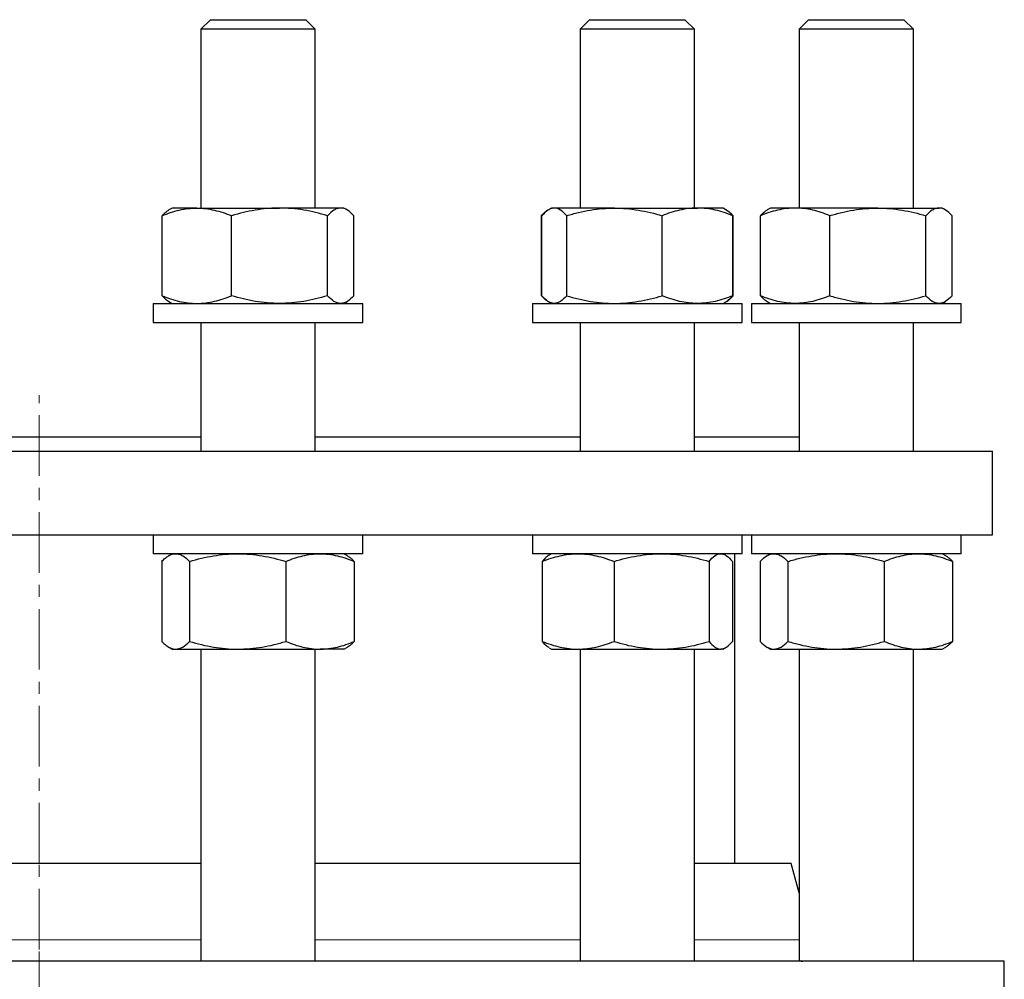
# Model space of a CAD drawing. Header units: millimetres. Extents: x 6 to 874, y 27 to 886.
# Tile 4 of 9: x 222 to 428, y 206 to 407. Entities that reach past the tile are written whole.
import ezdxf

# ---------------------------------------------------------------- set-up
doc = ezdxf.new("R2010")
doc.units = ezdxf.units.MM
doc.linetypes.add('CENTERX2', pattern=[20.32, 12.7, -2.54, 2.54, -2.54])
doc.layers.add('FORMAT', color=7, linetype='Continuous')

msp = doc.modelspace()

# ---------------------------------------------------------------- linework, layer by layer
at = {"color": 7, "linetype": 'Continuous', "lineweight": 25}
for p, q in [((261.8, 407.32), (259.8, 405.32)), ((261.8, 407.32), (281.8, 407.32)), ((283.8, 405.32), (281.8, 407.32)), ((341.37, 407.32), (339.37, 405.32)), ((341.37, 407.32), (361.37, 407.32)), ((363.37, 405.32), (361.37, 407.32)), ((387.31, 407.32), (385.31, 405.32)), ((387.31, 407.32), (407.31, 407.32)), ((409.31, 405.32), (407.31, 407.32)), ((259.8, 405.32), (259.8, 367.82)), ((283.8, 405.32), (259.8, 405.32)), ((283.8, 367.82), (283.8, 405.32)), ((339.37, 405.32), (339.37, 367.82)), ((363.37, 405.32), (339.37, 405.32)), ((363.37, 367.82), (363.37, 405.32)), ((385.31, 405.32), (385.31, 367.82)), ((409.31, 405.32), (385.31, 405.32)), ((409.31, 367.82), (409.31, 405.32)), ((253.8, 367.82), (253.12, 367.43)), ((258.96, 367.82), (253.8, 367.82)), ((258.96, 367.82), (276.31, 367.82)), ((289.14, 367.82), (276.31, 367.82)), ((289.8, 367.82), (289.14, 367.82)), ((290.48, 367.43), (289.8, 367.82)), ((333.37, 367.82), (332.77, 367.47)), ((333.94, 367.82), (333.37, 367.82)), ((346.56, 367.82), (333.94, 367.82)), ((346.56, 367.82), (363.99, 367.82)), ((369.37, 367.82), (363.99, 367.82)), ((369.97, 367.47), (369.37, 367.82)), ((379.31, 367.82), (378.63, 367.43)), ((384.47, 367.82), (379.31, 367.82)), ((401.82, 367.82), (384.47, 367.82)), ((401.82, 367.82), (414.66, 367.82)), ((415.31, 367.82), (414.66, 367.82)), ((415.99, 367.43), (415.31, 367.82)), ((251.68, 349.43), (251.68, 366.21)), ((266.25, 349.43), (266.25, 366.21)), ((286.37, 349.43), (286.37, 366.21)), ((291.92, 349.43), (291.92, 366.21)), ((331.39, 366.27), (331.25, 366.21)), ((331.25, 349.43), (331.25, 366.21)), ((331.34, 349.43), (331.34, 366.21)), ((336.55, 349.43), (336.55, 366.21)), ((356.58, 349.43), (356.58, 366.21)), ((370.05, 367.43), (369.97, 367.47)), ((370.05, 367.42), (370.06, 367.41)), ((371.4, 349.43), (371.4, 366.21)), ((371.49, 349.43), (371.49, 366.21)), ((377.19, 349.43), (377.19, 366.21)), ((391.76, 349.43), (391.76, 366.21)), ((411.88, 349.43), (411.88, 366.21)), ((417.43, 349.43), (417.43, 366.21)), ((331.39, 349.37), (331.25, 349.43)), ((249.8, 347.82), (249.8, 343.82)), ((249.8, 347.82), (254.09, 347.82)), ((253.12, 348.21), (253.8, 347.82)), ((254.09, 347.82), (293.8, 347.82)), ((289.8, 347.82), (290.48, 348.21)), ((293.8, 343.82), (293.8, 347.82)), ((329.37, 347.82), (329.37, 343.82)), ((329.37, 347.82), (342.56, 347.82)), ((332.77, 348.16), (333.37, 347.82)), ((342.56, 347.82), (373.37, 347.82)), ((369.37, 347.82), (369.97, 348.16)), ((369.97, 348.16), (370.05, 348.21)), ((370.05, 348.22), (370.06, 348.23)), ((373.37, 343.82), (373.37, 347.82)), ((375.31, 347.82), (375.31, 343.82)), ((375.31, 347.82), (399.76, 347.82)), ((378.63, 348.21), (379.31, 347.82)), ((399.76, 347.82), (419.31, 347.82)), ((415.31, 347.82), (415.99, 348.21)), ((419.31, 343.82), (419.31, 347.82)), ((249.8, 343.82), (254.09, 343.82)), ((254.09, 343.82), (293.8, 343.82)), ((259.8, 343.82), (259.8, 316.82)), ((283.8, 316.82), (283.8, 343.82)), ((329.37, 343.82), (342.56, 343.82)), ((339.37, 343.82), (339.37, 316.82)), ((342.56, 343.82), (373.37, 343.82)), ((363.37, 316.82), (363.37, 343.82)), ((375.31, 343.82), (399.76, 343.82)), ((385.31, 343.82), (385.31, 316.82)), ((399.76, 343.82), (419.31, 343.82)), ((409.31, 316.82), (409.31, 343.82)), ((191.92, 319.82), (259.8, 319.82)), ((283.8, 319.82), (339.37, 319.82)), ((363.37, 319.82), (385.31, 319.82)), ((25.86, 316.82), (425.86, 316.82)), ((425.86, 299.32), (425.86, 316.82)), ((25.86, 299.32), (425.86, 299.32)), ((249.8, 299.32), (249.8, 295.32)), ((293.8, 295.32), (293.8, 299.32)), ((329.37, 299.32), (329.37, 295.32)), ((373.37, 295.32), (373.37, 299.32)), ((375.31, 299.32), (375.31, 295.32)), ((419.31, 295.32), (419.31, 299.32)), ((275.64, 295.32), (249.8, 295.32)), ((251.6, 293.71), (251.6, 276.93)), ((253.8, 295.32), (253.03, 294.88)), ((257.46, 293.71), (257.46, 276.93)), ((293.8, 295.32), (275.64, 295.32)), ((277.66, 293.71), (277.66, 276.93)), ((290.57, 294.88), (289.8, 295.32)), ((292, 293.71), (292, 276.93)), ((365.53, 295.32), (329.37, 295.32)), ((331.43, 293.71), (331.43, 276.93)), ((333.37, 295.32), (332.85, 295.02)), ((346.48, 293.71), (346.48, 276.93)), ((373.37, 295.32), (365.53, 295.32)), ((366.42, 293.71), (366.42, 276.93)), ((369.89, 295.02), (369.37, 295.32)), ((371.31, 293.71), (371.31, 276.93)), ((371.86, 230.38), (371.86, 295.32)), ((417.99, 295.32), (375.31, 295.32)), ((377.11, 293.71), (377.11, 276.93)), ((379.31, 295.32), (378.55, 294.88)), ((382.97, 293.71), (382.97, 276.93)), ((403.17, 293.71), (403.17, 276.93)), ((416.07, 294.88), (415.31, 295.32)), ((417.51, 293.71), (417.51, 276.93)), ((419.31, 295.32), (417.99, 295.32)), ((253.03, 275.76), (253.8, 275.32)), ((253.8, 275.32), (254.53, 275.32)), ((254.53, 275.32), (267.56, 275.32)), ((259.8, 275.32), (259.8, 209.88)), ((267.56, 275.32), (284.83, 275.32)), ((283.8, 209.88), (283.8, 275.32)), ((289.8, 275.32), (284.83, 275.32)), ((289.8, 275.32), (290.57, 275.76)), ((332.85, 275.62), (333.37, 275.32)), ((333.37, 275.32), (338.95, 275.32)), ((338.95, 275.32), (356.45, 275.32)), ((339.37, 275.32), (339.37, 209.88)), ((356.45, 275.32), (368.86, 275.32)), ((363.37, 209.88), (363.37, 275.32)), ((369.37, 275.32), (368.86, 275.32)), ((369.37, 275.32), (369.89, 275.62)), ((378.55, 275.76), (379.31, 275.32)), ((379.31, 275.32), (380.04, 275.32)), ((380.04, 275.32), (393.07, 275.32)), ((385.31, 275.32), (385.31, 210.21)), ((393.07, 275.32), (410.34, 275.32)), ((409.31, 209.88), (409.31, 275.32)), ((410.34, 275.32), (415.31, 275.32)), ((415.31, 275.32), (416.07, 275.76)), ((259.8, 230.38), (191.92, 230.38)), ((339.37, 230.38), (283.8, 230.38)), ((383.65, 230.38), (363.37, 230.38)), ((385.31, 224.19), (383.65, 230.38)), ((428.36, 209.88), (23.36, 209.88)), ((428.36, 195.88), (428.36, 209.88))]:
    msp.add_line(p, q, dxfattribs=at)
at = {"color": 8, "linetype": 'Continuous', "lineweight": 18}
for p, q in [((191.92, 214.33), (259.8, 214.33)), ((283.8, 214.33), (339.37, 214.33)), ((363.37, 214.33), (385.31, 214.33))]:
    msp.add_line(p, q, dxfattribs=at)
at = {"color": 7, "linetype": 'Continuous', "lineweight": 25}
for points, knots in [([(251.68, 366.21), (252.27, 366.46), (252.87, 366.68), (254.08, 367.08), (254.68, 367.25), (256.51, 367.67), (257.73, 367.82), (258.96, 367.82)], [0, 0, 0, 0, 0.25, 0.25, 0.5, 0.5, 1, 1, 1, 1]), ([(258.96, 367.82), (259.58, 367.82), (260.2, 367.78), (261.44, 367.63), (262.05, 367.52), (263.88, 367.1), (265.07, 366.7), (266.25, 366.21)], [0, 0, 0, 0, 0.25, 0.25, 0.5, 0.5, 1, 1, 1, 1]), ([(276.31, 367.82), (275.88, 367.82), (275.45, 367.81), (274.6, 367.77), (274.17, 367.74), (272.9, 367.63), (272.06, 367.52), (269.55, 367.1), (267.89, 366.7), (266.25, 366.21)], [0, 0, 0, 0, 0.125, 0.125, 0.25, 0.25, 0.5, 0.5, 1, 1, 1, 1]), ([(286.37, 366.21), (284.72, 366.7), (283.07, 367.11), (279.72, 367.67), (278.02, 367.82), (276.31, 367.82)], [0, 0, 0, 0, 0.5, 0.5, 1, 1, 1, 1]), ([(289.14, 367.82), (289.03, 367.82), (288.91, 367.81), (288.67, 367.77), (288.56, 367.74), (288.2, 367.63), (287.97, 367.52), (287.28, 367.1), (286.82, 366.7), (286.37, 366.21)], [0, 0, 0, 0, 0.125, 0.125, 0.25, 0.25, 0.5, 0.5, 1, 1, 1, 1]), ([(291.92, 366.21), (291.46, 366.7), (291.01, 367.11), (290.08, 367.67), (289.62, 367.82), (289.14, 367.82)], [0, 0, 0, 0, 0.5, 0.5, 1, 1, 1, 1]), ([(333.94, 367.82), (333.83, 367.82), (333.72, 367.81), (333.5, 367.77), (333.39, 367.74), (333.06, 367.63), (332.84, 367.52), (332.19, 367.1), (331.76, 366.7), (331.34, 366.21)], [0, 0, 0, 0, 0.125, 0.125, 0.25, 0.25, 0.5, 0.5, 1, 1, 1, 1]), ([(336.55, 366.21), (336.12, 366.7), (335.69, 367.11), (334.83, 367.67), (334.39, 367.82), (333.94, 367.82)], [0, 0, 0, 0, 0.5, 0.5, 1, 1, 1, 1]), ([(336.55, 366.21), (337.36, 366.46), (338.19, 366.68), (339.85, 367.08), (340.68, 367.25), (343.19, 367.67), (344.87, 367.82), (346.56, 367.82)], [0, 0, 0, 0, 0.25, 0.25, 0.5, 0.5, 1, 1, 1, 1]), ([(346.56, 367.82), (347.41, 367.82), (348.26, 367.78), (349.97, 367.63), (350.81, 367.52), (353.32, 367.1), (354.96, 366.7), (356.58, 366.21)], [0, 0, 0, 0, 0.25, 0.25, 0.5, 0.5, 1, 1, 1, 1]), ([(363.99, 367.82), (363.67, 367.82), (363.36, 367.81), (362.73, 367.77), (362.42, 367.74), (361.48, 367.63), (360.86, 367.52), (359.01, 367.1), (357.79, 366.7), (356.58, 366.21)], [0, 0, 0, 0, 0.125, 0.125, 0.25, 0.25, 0.5, 0.5, 1, 1, 1, 1]), ([(371.4, 366.21), (370.19, 366.7), (368.97, 367.11), (366.5, 367.67), (365.25, 367.82), (363.99, 367.82)], [0, 0, 0, 0, 0.5, 0.5, 1, 1, 1, 1]), ([(384.47, 367.82), (384.17, 367.82), (383.85, 367.81), (383.24, 367.77), (382.93, 367.74), (382.01, 367.63), (381.4, 367.52), (379.58, 367.1), (378.38, 366.7), (377.19, 366.21)], [0, 0, 0, 0, 0.125, 0.125, 0.25, 0.25, 0.5, 0.5, 1, 1, 1, 1]), ([(391.76, 366.21), (390.57, 366.7), (389.37, 367.11), (386.94, 367.67), (385.72, 367.82), (384.47, 367.82)], [0, 0, 0, 0, 0.5, 0.5, 1, 1, 1, 1]), ([(391.76, 366.21), (392.58, 366.46), (393.41, 366.68), (395.08, 367.08), (395.91, 367.25), (398.43, 367.67), (400.12, 367.82), (401.82, 367.82)], [0, 0, 0, 0, 0.25, 0.25, 0.5, 0.5, 1, 1, 1, 1]), ([(401.82, 367.82), (402.67, 367.82), (403.53, 367.78), (405.24, 367.63), (406.09, 367.52), (408.61, 367.1), (410.26, 366.7), (411.88, 366.21)], [0, 0, 0, 0, 0.25, 0.25, 0.5, 0.5, 1, 1, 1, 1]), ([(414.66, 367.82), (414.54, 367.82), (414.42, 367.81), (414.18, 367.77), (414.07, 367.74), (413.72, 367.63), (413.48, 367.52), (412.79, 367.1), (412.33, 366.7), (411.88, 366.21)], [0, 0, 0, 0, 0.125, 0.125, 0.25, 0.25, 0.5, 0.5, 1, 1, 1, 1]), ([(417.43, 366.21), (416.98, 366.7), (416.52, 367.11), (415.59, 367.67), (415.13, 367.82), (414.66, 367.82)], [0, 0, 0, 0, 0.5, 0.5, 1, 1, 1, 1]), ([(251.68, 366.21), (251.83, 366.37), (252.12, 366.68), (252.58, 367.06), (252.91, 367.32), (253.09, 367.41), (253.12, 367.42)], [0, 0, 0, 0, 0.314152, 0.628394, 0.942471, 1, 1, 1, 1]), ([(331.25, 366.21), (331.45, 366.42), (331.83, 366.81), (332.26, 367.16), (332.48, 367.29), (332.52, 367.32)], [0, 0, 0, 0, 0.486622, 0.899341, 1, 1, 1, 1]), ([(369.96, 367.47), (370.04, 367.42), (370.25, 367.3), (370.6, 367.03), (371, 366.66), (371.27, 366.36), (371.4, 366.21)], [0, 0, 0, 0, 0.156883, 0.43786, 0.718966, 1, 1, 1, 1]), ([(370.23, 367.3), (370.31, 367.26), (370.55, 367.1), (370.97, 366.74), (371.32, 366.39), (371.49, 366.21)], [0, 0, 0, 0, 0.170465, 0.585212, 1, 1, 1, 1]), ([(377.19, 366.21), (377.34, 366.37), (377.64, 366.68), (378.09, 367.06), (378.42, 367.32), (378.6, 367.41), (378.63, 367.42)], [0, 0, 0, 0, 0.314152, 0.628394, 0.942471, 1, 1, 1, 1]), ([(251.68, 349.43), (252.27, 349.18), (252.87, 348.96), (254.08, 348.56), (254.68, 348.39), (256.51, 347.97), (257.73, 347.82), (258.96, 347.82)], [0, 0, 0, 0, 0.25, 0.25, 0.5, 0.5, 1, 1, 1, 1]), ([(251.68, 349.43), (251.83, 349.27), (252.12, 348.96), (252.58, 348.57), (252.91, 348.32), (253.09, 348.23), (253.12, 348.22)], [0, 0, 0, 0, 0.314152, 0.628394, 0.942471, 1, 1, 1, 1]), ([(258.96, 347.82), (259.58, 347.82), (260.2, 347.86), (261.44, 348.01), (262.05, 348.12), (263.88, 348.54), (265.07, 348.94), (266.25, 349.43)], [0, 0, 0, 0, 0.25, 0.25, 0.5, 0.5, 1, 1, 1, 1]), ([(276.31, 347.82), (275.88, 347.82), (275.45, 347.83), (274.6, 347.87), (274.17, 347.89), (272.9, 348), (272.06, 348.11), (269.55, 348.53), (267.89, 348.94), (266.25, 349.43)], [0, 0, 0, 0, 0.125, 0.125, 0.25, 0.25, 0.5, 0.5, 1, 1, 1, 1]), ([(286.37, 349.43), (284.72, 348.94), (283.07, 348.53), (279.72, 347.97), (278.02, 347.82), (276.31, 347.82)], [0, 0, 0, 0, 0.5, 0.5, 1, 1, 1, 1]), ([(289.14, 347.82), (289.03, 347.82), (288.91, 347.83), (288.67, 347.87), (288.56, 347.89), (288.2, 348), (287.97, 348.11), (287.28, 348.53), (286.82, 348.94), (286.37, 349.43)], [0, 0, 0, 0, 0.125, 0.125, 0.25, 0.25, 0.5, 0.5, 1, 1, 1, 1]), ([(291.92, 349.43), (291.46, 348.94), (291.01, 348.53), (290.08, 347.97), (289.62, 347.82), (289.14, 347.82)], [0, 0, 0, 0, 0.5, 0.5, 1, 1, 1, 1]), ([(331.25, 349.43), (331.45, 349.22), (331.83, 348.83), (332.26, 348.47), (332.48, 348.35), (332.52, 348.32)], [0, 0, 0, 0, 0.486622, 0.899341, 1, 1, 1, 1]), ([(333.94, 347.82), (333.83, 347.82), (333.72, 347.83), (333.5, 347.87), (333.39, 347.89), (333.06, 348), (332.84, 348.11), (332.19, 348.53), (331.76, 348.94), (331.34, 349.43)], [0, 0, 0, 0, 0.125, 0.125, 0.25, 0.25, 0.5, 0.5, 1, 1, 1, 1]), ([(336.55, 349.43), (336.12, 348.94), (335.69, 348.53), (334.83, 347.97), (334.39, 347.82), (333.94, 347.82)], [0, 0, 0, 0, 0.5, 0.5, 1, 1, 1, 1]), ([(336.55, 349.43), (337.36, 349.18), (338.19, 348.96), (339.85, 348.56), (340.68, 348.39), (343.19, 347.97), (344.87, 347.82), (346.56, 347.82)], [0, 0, 0, 0, 0.25, 0.25, 0.5, 0.5, 1, 1, 1, 1]), ([(346.56, 347.82), (347.41, 347.82), (348.26, 347.86), (349.97, 348.01), (350.81, 348.12), (353.32, 348.54), (354.96, 348.94), (356.58, 349.43)], [0, 0, 0, 0, 0.25, 0.25, 0.5, 0.5, 1, 1, 1, 1]), ([(363.99, 347.82), (363.67, 347.82), (363.36, 347.83), (362.73, 347.87), (362.42, 347.89), (361.48, 348), (360.86, 348.11), (359.01, 348.53), (357.79, 348.94), (356.58, 349.43)], [0, 0, 0, 0, 0.125, 0.125, 0.25, 0.25, 0.5, 0.5, 1, 1, 1, 1]), ([(371.4, 349.43), (370.19, 348.94), (368.97, 348.53), (366.5, 347.97), (365.25, 347.82), (363.99, 347.82)], [0, 0, 0, 0, 0.5, 0.5, 1, 1, 1, 1]), ([(369.96, 348.17), (370.04, 348.21), (370.25, 348.33), (370.6, 348.61), (371, 348.98), (371.27, 349.28), (371.4, 349.43)], [0, 0, 0, 0, 0.156883, 0.43786, 0.718966, 1, 1, 1, 1]), ([(370.23, 348.34), (370.31, 348.38), (370.55, 348.53), (370.97, 348.89), (371.32, 349.25), (371.49, 349.43)], [0, 0, 0, 0, 0.170465, 0.585212, 1, 1, 1, 1]), ([(384.47, 347.82), (384.17, 347.82), (383.85, 347.83), (383.24, 347.87), (382.93, 347.89), (382.01, 348), (381.4, 348.11), (379.58, 348.53), (378.38, 348.94), (377.19, 349.43)], [0, 0, 0, 0, 0.125, 0.125, 0.25, 0.25, 0.5, 0.5, 1, 1, 1, 1]), ([(377.19, 349.43), (377.34, 349.27), (377.64, 348.96), (378.09, 348.57), (378.42, 348.32), (378.6, 348.23), (378.63, 348.22)], [0, 0, 0, 0, 0.3141523, 0.6283936, 0.9424711, 1, 1, 1, 1]), ([(391.76, 349.43), (390.57, 348.94), (389.37, 348.53), (386.94, 347.97), (385.72, 347.82), (384.47, 347.82)], [0, 0, 0, 0, 0.5, 0.5, 1, 1, 1, 1]), ([(391.76, 349.43), (392.58, 349.18), (393.41, 348.96), (395.08, 348.56), (395.91, 348.39), (398.43, 347.97), (400.12, 347.82), (401.82, 347.82)], [0, 0, 0, 0, 0.25, 0.25, 0.5, 0.5, 1, 1, 1, 1]), ([(401.82, 347.82), (402.67, 347.82), (403.53, 347.86), (405.24, 348.01), (406.09, 348.12), (408.61, 348.54), (410.26, 348.94), (411.88, 349.43)], [0, 0, 0, 0, 0.25, 0.25, 0.5, 0.5, 1, 1, 1, 1]), ([(414.66, 347.82), (414.54, 347.82), (414.42, 347.83), (414.18, 347.87), (414.07, 347.89), (413.72, 348), (413.48, 348.11), (412.79, 348.53), (412.33, 348.94), (411.88, 349.43)], [0, 0, 0, 0, 0.125, 0.125, 0.25, 0.25, 0.5, 0.5, 1, 1, 1, 1]), ([(417.43, 349.43), (416.98, 348.94), (416.52, 348.53), (415.59, 347.97), (415.13, 347.82), (414.66, 347.82)], [0, 0, 0, 0, 0.5, 0.5, 1, 1, 1, 1]), ([(251.6, 293.71), (251.83, 293.96), (252.08, 294.18), (252.56, 294.58), (252.81, 294.75), (253.54, 295.17), (254.03, 295.32), (254.53, 295.32)], [0, 0, 0, 0, 0.25, 0.25, 0.5, 0.5, 1, 1, 1, 1]), ([(254.53, 295.32), (254.78, 295.32), (255.03, 295.28), (255.53, 295.13), (255.77, 295.02), (256.51, 294.6), (256.99, 294.2), (257.46, 293.71)], [0, 0, 0, 0, 0.25, 0.25, 0.5, 0.5, 1, 1, 1, 1]), ([(257.46, 293.71), (259.11, 294.2), (260.78, 294.61), (264.14, 295.17), (265.84, 295.32), (267.56, 295.32)], [0, 0, 0, 0, 0.5, 0.5, 1, 1, 1, 1]), ([(267.56, 295.32), (267.99, 295.32), (268.42, 295.31), (269.28, 295.27), (269.71, 295.24), (270.98, 295.13), (271.83, 295.02), (274.35, 294.6), (276.01, 294.2), (277.66, 293.71)], [0, 0, 0, 0, 0.125, 0.125, 0.25, 0.25, 0.5, 0.5, 1, 1, 1, 1]), ([(277.66, 293.71), (278.84, 294.2), (280.02, 294.61), (282.4, 295.17), (283.61, 295.32), (284.83, 295.32)], [0, 0, 0, 0, 0.5, 0.5, 1, 1, 1, 1]), ([(284.83, 295.32), (285.13, 295.32), (285.44, 295.31), (286.05, 295.27), (286.35, 295.24), (287.26, 295.13), (287.86, 295.02), (289.65, 294.6), (290.83, 294.2), (292, 293.71)], [0, 0, 0, 0, 0.125, 0.125, 0.25, 0.25, 0.5, 0.5, 1, 1, 1, 1]), ([(290.56, 294.87), (290.67, 294.8), (290.97, 294.63), (291.45, 294.24), (291.82, 293.89), (292, 293.71)], [0, 0, 0, 0, 0.233502, 0.616732, 1, 1, 1, 1]), ([(331.43, 293.71), (332.04, 293.96), (332.66, 294.18), (333.91, 294.58), (334.53, 294.75), (336.42, 295.17), (337.68, 295.32), (338.95, 295.32)], [0, 0, 0, 0, 0.25, 0.25, 0.5, 0.5, 1, 1, 1, 1]), ([(332.85, 295.01), (332.75, 294.96), (332.53, 294.82), (332.18, 294.53), (331.8, 294.16), (331.55, 293.86), (331.43, 293.71)], [0, 0, 0, 0, 0.198922, 0.46589, 0.732979, 1, 1, 1, 1]), ([(338.95, 295.32), (339.59, 295.32), (340.23, 295.28), (341.51, 295.13), (342.14, 295.02), (344.03, 294.6), (345.26, 294.2), (346.48, 293.71)], [0, 0, 0, 0, 0.25, 0.25, 0.5, 0.5, 1, 1, 1, 1]), ([(346.48, 293.71), (348.11, 294.2), (349.75, 294.61), (353.07, 295.17), (354.75, 295.32), (356.45, 295.32)], [0, 0, 0, 0, 0.5, 0.5, 1, 1, 1, 1]), ([(356.45, 295.32), (356.87, 295.32), (357.3, 295.31), (358.14, 295.27), (358.56, 295.24), (359.83, 295.13), (360.66, 295.02), (363.15, 294.6), (364.79, 294.2), (366.42, 293.71)], [0, 0, 0, 0, 0.125, 0.125, 0.25, 0.25, 0.5, 0.5, 1, 1, 1, 1]), ([(366.42, 293.71), (366.82, 294.2), (367.22, 294.61), (368.03, 295.17), (368.45, 295.32), (368.86, 295.32)], [0, 0, 0, 0, 0.5, 0.5, 1, 1, 1, 1]), ([(368.86, 295.32), (368.97, 295.32), (369.07, 295.31), (369.28, 295.27), (369.38, 295.24), (369.69, 295.13), (369.9, 295.02), (370.51, 294.6), (370.91, 294.2), (371.31, 293.71)], [0, 0, 0, 0, 0.125, 0.125, 0.25, 0.25, 0.5, 0.5, 1, 1, 1, 1]), ([(377.11, 293.71), (377.59, 294.2), (378.07, 294.61), (379.05, 295.17), (379.54, 295.32), (380.04, 295.32)], [0, 0, 0, 0, 0.5, 0.5, 1, 1, 1, 1]), ([(380.04, 295.32), (380.16, 295.32), (380.29, 295.31), (380.54, 295.27), (380.66, 295.24), (381.03, 295.13), (381.28, 295.02), (382.01, 294.6), (382.49, 294.2), (382.97, 293.71)], [0, 0, 0, 0, 0.125, 0.125, 0.25, 0.25, 0.5, 0.5, 1, 1, 1, 1]), ([(382.97, 293.71), (383.79, 293.96), (384.63, 294.18), (386.3, 294.58), (387.14, 294.75), (389.67, 295.17), (391.37, 295.32), (393.07, 295.32)], [0, 0, 0, 0, 0.25, 0.25, 0.5, 0.5, 1, 1, 1, 1]), ([(393.07, 295.32), (393.93, 295.32), (394.79, 295.28), (396.51, 295.13), (397.36, 295.02), (399.89, 294.6), (401.54, 294.2), (403.17, 293.71)], [0, 0, 0, 0, 0.25, 0.25, 0.5, 0.5, 1, 1, 1, 1]), ([(403.17, 293.71), (404.35, 294.2), (405.53, 294.61), (407.91, 295.17), (409.12, 295.32), (410.34, 295.32)], [0, 0, 0, 0, 0.5, 0.5, 1, 1, 1, 1]), ([(410.34, 295.32), (410.65, 295.32), (410.95, 295.31), (411.56, 295.27), (411.86, 295.24), (412.77, 295.13), (413.37, 295.02), (415.16, 294.6), (416.34, 294.2), (417.51, 293.71)], [0, 0, 0, 0, 0.125, 0.125, 0.25, 0.25, 0.5, 0.5, 1, 1, 1, 1]), ([(417.51, 293.71), (417.35, 293.87), (417.04, 294.18), (416.56, 294.56), (416.23, 294.8), (416.07, 294.88), (416.07, 294.88)], [0, 0, 0, 0, 0.332942, 0.665979, 0.998842, 1, 1, 1, 1]), ([(251.6, 276.93), (251.83, 276.68), (252.08, 276.46), (252.56, 276.06), (252.81, 275.89), (253.54, 275.47), (254.03, 275.32), (254.53, 275.32)], [0, 0, 0, 0, 0.25, 0.25, 0.5, 0.5, 1, 1, 1, 1]), ([(254.53, 275.32), (254.78, 275.32), (255.03, 275.36), (255.53, 275.51), (255.77, 275.62), (256.51, 276.04), (256.99, 276.44), (257.46, 276.93)], [0, 0, 0, 0, 0.25, 0.25, 0.5, 0.5, 1, 1, 1, 1]), ([(257.46, 276.93), (259.11, 276.44), (260.78, 276.03), (264.14, 275.47), (265.84, 275.32), (267.56, 275.32)], [0, 0, 0, 0, 0.5, 0.5, 1, 1, 1, 1]), ([(267.56, 275.32), (267.99, 275.32), (268.42, 275.33), (269.28, 275.37), (269.71, 275.39), (270.98, 275.5), (271.83, 275.61), (274.35, 276.03), (276.01, 276.44), (277.66, 276.93)], [0, 0, 0, 0, 0.125, 0.125, 0.25, 0.25, 0.5, 0.5, 1, 1, 1, 1]), ([(277.66, 276.93), (278.84, 276.44), (280.02, 276.03), (282.4, 275.47), (283.61, 275.32), (284.83, 275.32)], [0, 0, 0, 0, 0.5, 0.5, 1, 1, 1, 1]), ([(284.83, 275.32), (285.13, 275.32), (285.44, 275.33), (286.05, 275.37), (286.35, 275.39), (287.26, 275.5), (287.86, 275.61), (289.65, 276.03), (290.83, 276.44), (292, 276.93)], [0, 0, 0, 0, 0.125, 0.125, 0.25, 0.25, 0.5, 0.5, 1, 1, 1, 1]), ([(290.56, 275.77), (290.67, 275.84), (290.97, 276.01), (291.45, 276.39), (291.82, 276.75), (292, 276.93)], [0, 0, 0, 0, 0.233502, 0.616732, 1, 1, 1, 1]), ([(331.43, 276.93), (332.04, 276.68), (332.66, 276.46), (333.91, 276.06), (334.53, 275.89), (336.42, 275.47), (337.68, 275.32), (338.95, 275.32)], [0, 0, 0, 0, 0.25, 0.25, 0.5, 0.5, 1, 1, 1, 1]), ([(332.85, 275.63), (332.75, 275.68), (332.53, 275.81), (332.18, 276.11), (331.8, 276.48), (331.55, 276.78), (331.43, 276.93)], [0, 0, 0, 0, 0.198922, 0.46589, 0.732979, 1, 1, 1, 1]), ([(338.95, 275.32), (339.59, 275.32), (340.23, 275.36), (341.51, 275.51), (342.14, 275.62), (344.03, 276.04), (345.26, 276.44), (346.48, 276.93)], [0, 0, 0, 0, 0.25, 0.25, 0.5, 0.5, 1, 1, 1, 1]), ([(346.48, 276.93), (348.11, 276.44), (349.75, 276.03), (353.07, 275.47), (354.75, 275.32), (356.45, 275.32)], [0, 0, 0, 0, 0.5, 0.5, 1, 1, 1, 1]), ([(356.45, 275.32), (356.87, 275.32), (357.3, 275.33), (358.14, 275.37), (358.56, 275.39), (359.83, 275.5), (360.66, 275.61), (363.15, 276.03), (364.79, 276.44), (366.42, 276.93)], [0, 0, 0, 0, 0.125, 0.125, 0.25, 0.25, 0.5, 0.5, 1, 1, 1, 1]), ([(366.42, 276.93), (366.82, 276.44), (367.22, 276.03), (368.03, 275.47), (368.45, 275.32), (368.86, 275.32)], [0, 0, 0, 0, 0.5, 0.5, 1, 1, 1, 1]), ([(368.86, 275.32), (368.97, 275.32), (369.07, 275.33), (369.28, 275.37), (369.38, 275.39), (369.69, 275.5), (369.9, 275.61), (370.51, 276.03), (370.91, 276.44), (371.31, 276.93)], [0, 0, 0, 0, 0.125, 0.125, 0.25, 0.25, 0.5, 0.5, 1, 1, 1, 1]), ([(377.11, 276.93), (377.59, 276.44), (378.07, 276.03), (379.05, 275.47), (379.54, 275.32), (380.04, 275.32)], [0, 0, 0, 0, 0.5, 0.5, 1, 1, 1, 1]), ([(380.04, 275.32), (380.16, 275.32), (380.29, 275.33), (380.54, 275.37), (380.66, 275.39), (381.03, 275.5), (381.28, 275.61), (382.01, 276.03), (382.49, 276.44), (382.97, 276.93)], [0, 0, 0, 0, 0.125, 0.125, 0.25, 0.25, 0.5, 0.5, 1, 1, 1, 1]), ([(382.97, 276.93), (383.79, 276.68), (384.63, 276.46), (386.3, 276.06), (387.14, 275.89), (389.67, 275.47), (391.37, 275.32), (393.07, 275.32)], [0, 0, 0, 0, 0.25, 0.25, 0.5, 0.5, 1, 1, 1, 1]), ([(393.07, 275.32), (393.93, 275.32), (394.79, 275.36), (396.51, 275.51), (397.36, 275.62), (399.89, 276.04), (401.54, 276.44), (403.17, 276.93)], [0, 0, 0, 0, 0.25, 0.25, 0.5, 0.5, 1, 1, 1, 1]), ([(403.17, 276.93), (404.35, 276.44), (405.53, 276.03), (407.91, 275.47), (409.12, 275.32), (410.34, 275.32)], [0, 0, 0, 0, 0.5, 0.5, 1, 1, 1, 1]), ([(410.34, 275.32), (410.65, 275.32), (410.95, 275.33), (411.56, 275.37), (411.86, 275.39), (412.77, 275.5), (413.37, 275.61), (415.16, 276.03), (416.34, 276.44), (417.51, 276.93)], [0, 0, 0, 0, 0.125, 0.125, 0.25, 0.25, 0.5, 0.5, 1, 1, 1, 1]), ([(417.51, 276.93), (417.35, 276.77), (417.04, 276.46), (416.56, 276.08), (416.23, 275.84), (416.07, 275.76), (416.07, 275.76)], [0, 0, 0, 0, 0.332942, 0.665979, 0.998842, 1, 1, 1, 1]), ([(385.31, 210.21), (385.31, 210.2), (385.3, 210.18), (385.34, 210.11), (385.45, 210.01), (385.64, 209.93), (385.86, 209.89), (386.02, 209.88), (386.08, 209.88)], [0, 0, 0, 0, 0.016463, 0.232023, 0.447582, 0.668666, 0.889704, 1, 1, 1, 1])]:
    msp.add_open_spline(points, degree=3, knots=knots, dxfattribs=at)
at = {"layer": 'FORMAT', "linetype": 'CENTERX2', "lineweight": 18}
for p, q in [((225.86, 230.38), (225.86, 328.57)), ((225.86, 212.33), (225.86, 230.38)), ((225.86, 211.88), (225.86, 195.88))]:
    msp.add_line(p, q, dxfattribs=at)

doc.saveas('drawing.dxf')
